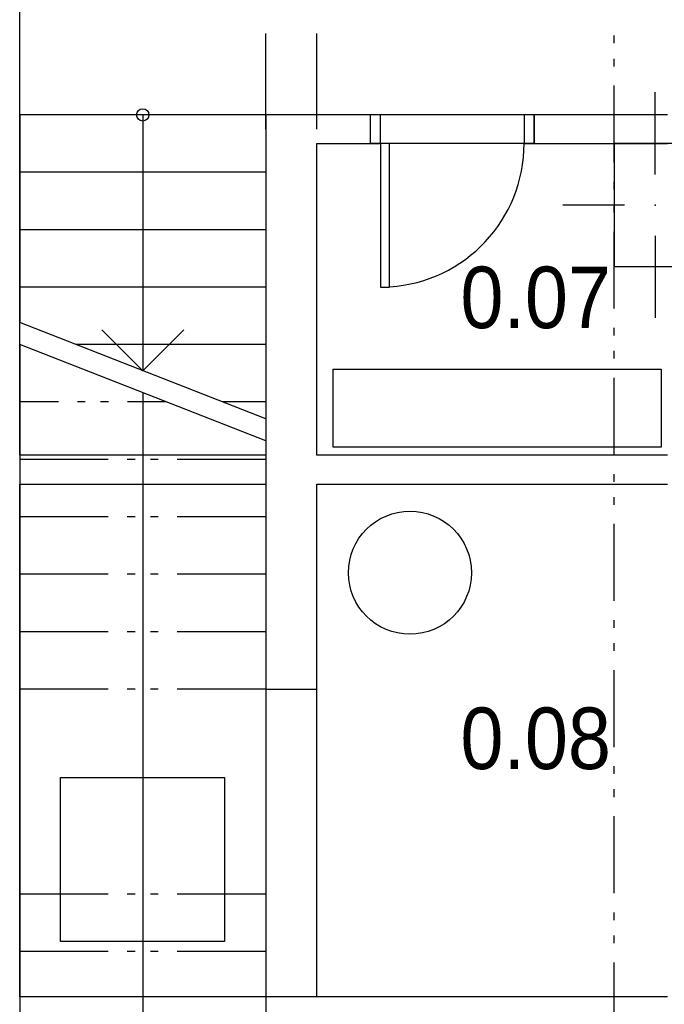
# Model space of a CAD drawing. Extents: x 997 to 109698, y 921 to 94021.
# Tile 25 of 256: x 13498 to 16642, y 7524 to 12325. Entities that reach past the tile are written whole.
import ezdxf

# ---------------------------------------------------------------- set-up
doc = ezdxf.new("R2010")
doc.units = 0
doc.header["$MEASUREMENT"] = 0
for name, color, linetype in [('16', 7, 'CONTINUOUS'), ('39', 7, 'CONTINUOUS'), ('40', 7, 'CONTINUOUS')]:
    doc.layers.add(name, color=color, linetype=linetype)
doc.styles.get("Standard").update_dxf_attribs({"font": 'Arial.ttf', "height": 0.2})

msp = doc.modelspace()

# ---------------------------------------------------------------- linework, layer by layer
at = {"layer": '39', "color": 141, "linetype": 'Continuous'}
for p, q in [((15026.316053, 10241.194806), (15026.316053, 10621.194805)), ((15026.316053, 10621.194805), (16626.316053, 10621.194805)), ((16626.316053, 10621.194805), (16626.316053, 10241.194806)), ((16626.316053, 10241.194806), (15026.316053, 10241.194806)), ((13696.592192, 7830.028934), (13696.592192, 8630.028934)), ((13696.592192, 8630.028934), (14496.592192, 8630.028934)), ((14496.592192, 8630.028934), (14496.592192, 7830.028934)), ((14496.592192, 7830.028934), (13696.592192, 7830.028934))]:
    msp.add_line(p, q, dxfattribs=at)
msp.add_circle((15401.407051, 9628.408001), 300, dxfattribs=at)
at = {"layer": '40', "color": 8, "linetype": 'Continuous'}
for p, q in [((13497.601607, 10200.953237), (13497.601607, 18616.034763)), ((14697.601607, 11790.953237), (14697.601607, 12257.203237)), ((14947.601607, 11790.953237), (14947.601607, 12257.203237)), ((16397.746869, 12209.704237), (16397.746869, 12247.204237)), ((16397.746869, 12097.204237), (16397.746869, 12134.704237)), ((16397.746869, 11628.454237), (16397.746869, 12003.454237)), ((16597.746869, 11570.873711), (16597.746869, 11970.873712)), ((14697.601607, 11860.953237), (13497.601607, 11860.953237)), ((13497.601607, 11860.953237), (13497.601607, 10848.350237)), ((14097.601607, 11860.953237), (14097.601607, 10613.350237)), ((14697.601607, 11860.953237), (14697.601607, 10378.350237)), ((14697.601607, 11860.953237), (14697.601607, 11720.953237)), ((15207.796184, 11860.953237), (14697.601607, 11860.953237)), ((15207.796184, 11860.953237), (15207.796184, 11720.953237)), ((15257.796184, 11860.953237), (15207.796184, 11860.953237)), ((16007.796184, 11860.953237), (15207.796184, 11860.953237)), ((15957.796184, 11860.953237), (15257.796184, 11860.953237)), ((15257.796184, 11720.953237), (15257.796184, 11860.953237)), ((15957.796184, 11860.953237), (15957.796184, 11720.953237)), ((16007.796184, 11860.953237), (15957.796184, 11860.953237)), ((16007.796184, 11720.953237), (16007.796184, 11860.953237)), ((16657.746869, 11860.953237), (16007.796184, 11860.953237)), ((16007.796184, 11860.953237), (16007.796184, 11720.953237)), ((14697.601607, 11720.953237), (14697.601607, 10200.953237)), ((14947.601607, 11720.953237), (15207.796184, 11720.953237)), ((14947.601607, 10200.953237), (14947.601607, 11720.953237)), ((15207.796184, 11720.953237), (15257.796184, 11720.953237)), ((16007.796184, 11720.953237), (15207.796184, 11720.953237)), ((15302.246184, 11720.953237), (15257.796184, 11720.953237)), ((15257.796184, 11720.953237), (15257.796184, 11020.953237)), ((15957.796184, 11720.953237), (15302.246184, 11720.953237)), ((15302.246184, 11020.953237), (15302.246184, 11720.953237)), ((15957.796184, 11720.953237), (16007.796184, 11720.953237)), ((16007.796184, 11720.953237), (16657.746869, 11720.953237)), ((16397.746869, 11720.873712), (16397.746869, 11120.873711)), ((16797.746869, 11720.873712), (16397.746869, 11720.873712)), ((14697.601607, 11580.953237), (13497.601607, 11580.953237)), ((16397.746869, 11497.204237), (16397.746869, 11534.704237)), ((16447.746869, 11420.873711), (16147.746869, 11420.873711)), ((16397.746869, 11384.704237), (16397.746869, 11422.204237)), ((14697.601607, 11300.953237), (13497.601607, 11300.953237)), ((16397.746869, 10915.954237), (16397.746869, 11290.954237)), ((16597.746869, 11270.873711), (16597.746869, 10870.873711)), ((16397.746869, 11120.873711), (16797.746869, 11120.873711)), ((14697.601607, 11020.953237), (13497.601607, 11020.953237)), ((15257.796184, 11020.953237), (15302.246184, 11020.953237)), ((14697.601607, 10378.350237), (13497.601607, 10848.350237)), ((14097.601607, 10613.350237), (13897.601607, 10813.350237)), ((14097.601607, 10613.350237), (14297.601607, 10813.350237)), ((16397.746869, 10784.704237), (16397.746869, 10822.204237)), ((13497.601607, 10740.953237), (13497.601607, 5260.953237)), ((14697.601607, 10270.953237), (13497.601607, 10740.953237)), ((14697.601607, 10740.953237), (13771.805607, 10740.953237)), ((16397.746869, 10672.204237), (16397.746869, 10709.704237)), ((16397.746869, 10203.454237), (16397.746869, 10578.454237)), ((14097.601607, 10505.953237), (14097.601607, 5540.953237)), ((13686.298607, 10460.953237), (13497.601607, 10460.953237)), ((13817.548607, 10460.953237), (13780.048607, 10460.953237)), ((13930.048607, 10460.953237), (13892.548607, 10460.953237)), ((14212.495607, 10460.953237), (14023.798607, 10460.953237)), ((14697.601607, 10460.953237), (14486.699607, 10460.953237)), ((14697.601607, 10270.953237), (14697.601607, 5260.953237)), ((14697.601607, 10200.953237), (13497.601607, 10200.953237)), ((13928.851607, 10180.953237), (13497.601607, 10180.953237)), ((14060.101607, 10180.953237), (14022.601607, 10180.953237)), ((14172.601607, 10180.953237), (14135.101607, 10180.953237)), ((14697.601607, 10180.953237), (14266.351607, 10180.953237)), ((16657.746869, 10200.953237), (14947.601607, 10200.953237)), ((16397.746869, 10072.204237), (16397.746869, 10109.704237)), ((13497.601607, 10060.953237), (14697.601607, 10060.953237)), ((13497.601607, 7560.953237), (13497.601607, 10060.953237)), ((14697.601607, 10060.953237), (14697.601607, 9060.953237)), ((14947.601607, 10060.953237), (16657.746869, 10060.953237)), ((14947.601607, 9060.953237), (14947.601607, 10060.953237)), ((16397.746869, 9959.704237), (16397.746869, 9997.204237)), ((13928.851607, 9900.953237), (13497.601607, 9900.953237)), ((14060.101607, 9900.953237), (14022.601607, 9900.953237)), ((14172.601607, 9900.953237), (14135.101607, 9900.953237)), ((14697.601607, 9900.953237), (14266.351607, 9900.953237)), ((16397.746869, 9490.954237), (16397.746869, 9865.954237)), ((13928.851607, 9620.953237), (13497.601607, 9620.953237)), ((14060.101607, 9620.953237), (14022.601607, 9620.953237)), ((14172.601607, 9620.953237), (14135.101607, 9620.953237)), ((14697.601607, 9620.953237), (14266.351607, 9620.953237)), ((16397.746869, 9359.704237), (16397.746869, 9397.204237)), ((13928.851607, 9340.953237), (13497.601607, 9340.953237)), ((14060.101607, 9340.953237), (14022.601607, 9340.953237)), ((14172.601607, 9340.953237), (14135.101607, 9340.953237)), ((14697.601607, 9340.953237), (14266.351607, 9340.953237)), ((16397.746869, 9247.204237), (16397.746869, 9284.704237)), ((16397.746869, 8778.454237), (16397.746869, 9153.454237)), ((13928.851607, 9060.953237), (13497.601607, 9060.953237)), ((14060.101607, 9060.953237), (14022.601607, 9060.953237)), ((14172.601607, 9060.953237), (14135.101607, 9060.953237)), ((14697.601607, 9060.953237), (14266.351607, 9060.953237)), ((14697.601607, 9060.953237), (14947.601607, 9060.953237)), ((14947.601607, 7560.953237), (14947.601607, 9060.953237)), ((16397.746869, 8647.204237), (16397.746869, 8684.704237)), ((16397.746869, 8534.704237), (16397.746869, 8572.204237)), ((16397.746869, 8065.954237), (16397.746869, 8440.954237)), ((13928.851607, 8060.953237), (13497.601607, 8060.953237)), ((14060.101607, 8060.953237), (14022.601607, 8060.953237)), ((14172.601607, 8060.953237), (14135.101607, 8060.953237)), ((14697.601607, 8060.953237), (14266.351607, 8060.953237)), ((16397.746869, 7934.704237), (16397.746869, 7972.204237)), ((16397.746869, 7822.204237), (16397.746869, 7859.704237)), ((13928.851607, 7780.953237), (13497.601607, 7780.953237)), ((14060.101607, 7780.953237), (14022.601607, 7780.953237)), ((14172.601607, 7780.953237), (14135.101607, 7780.953237)), ((14697.601607, 7780.953237), (14266.351607, 7780.953237)), ((16397.746869, 7353.454237), (16397.746869, 7728.454237)), ((16657.746869, 7560.953237), (13497.601607, 7560.953237))]:
    msp.add_line(p, q, dxfattribs=at)
msp.add_circle((14097.601607, 11860.953237), 30, dxfattribs=at)
msp.add_arc((15257.796184, 11720.953237), 700, 273.640732, 0, dxfattribs=at)
at = {"layer": '40', "color": 8}
msp.add_point((16597.746869, 11420.873711), dxfattribs=at)

# ---------------------------------------------------------------- texts
at = {"layer": '16', "color": 24, "width": 0.9}
for s, p in [('0.07', (15647.636205, 10820.953237)), ('0.08', (15647.636205, 8670.953237))]:
    msp.add_text(s, height=300, dxfattribs=at).set_placement(p)

doc.saveas('drawing.dxf')
